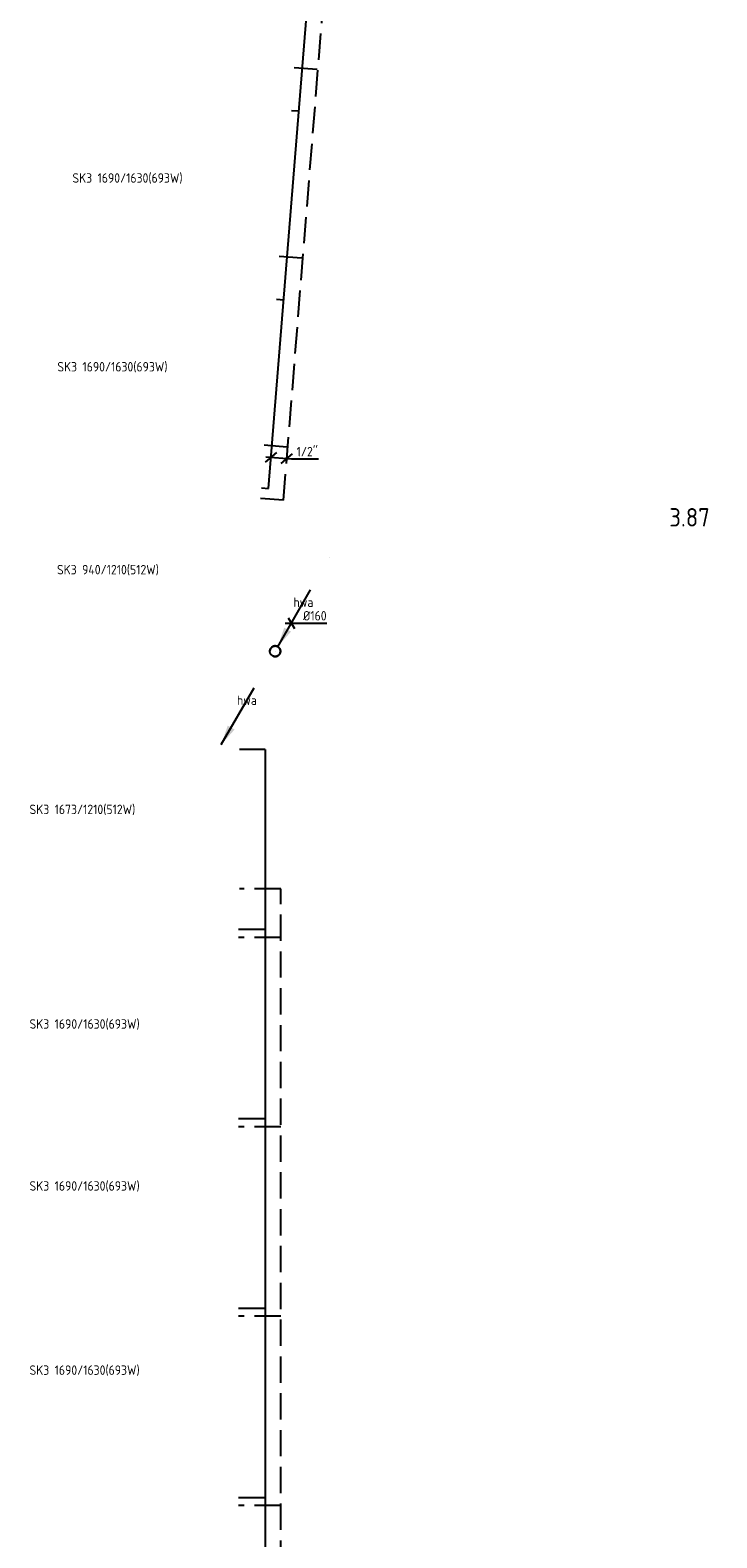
# Model space of a CAD drawing. Header units: millimetres. Extents: x -2687 to 63694, y -1198 to 65068.
# Tile 2 of 13: x -2687 to 3846, y 13819 to 28151. Entities that reach past the tile are written whole.
import ezdxf
from ezdxf.enums import TextEntityAlignment as Align

# ---------------------------------------------------------------- set-up
doc = ezdxf.new("R2010")
doc.units = ezdxf.units.MM
doc.header["$LTSCALE"] = 50
for name, pattern in [('2322107', [2000, 1000, 1000]), ('2322108', [7, 5, -2]), ('2322122', [47, 40, -7]), ('2322122_a', [19.5, 12.5, -7])]:
    doc.linetypes.add(name, pattern=pattern)
for name, color, linetype in [('BL$2----', 7, 'Continuous'), ('bTuwkundig', 7, 'Continuous'), ('WL521---', 4, '2322122'), ('WL561---_AANVOER', 1, '2322107'), ('WL561---_RETOUR', 5, '2322108'), ('WM521---', 1, 'Continuous'), ('WM5232--', 1, 'Continuous'), ('WM561---_RETOUR', 1, 'Continuous'), ('WT561---', 7, 'Continuous')]:
    doc.layers.add(name, color=color, linetype=linetype)
doc.styles.add('STABICAD-018', font='ISOCP.SHX', dxfattribs={"height": 90})
doc.styles.add('STABICAD-035', font='ISOCP.SHX', dxfattribs={"height": 175})
doc.styles.get("Standard").update_dxf_attribs({"font": 'arial.ttf'})

# ---------------------------------------------------------------- blocks, each defined once
blk = doc.blocks.new('*U14')
at = {"linetype": '2322122'}
for points in [[(25, 43), (86, 224), (151, 187)], [(-513, -888), (-451, -707), (-386, -744)]]:
    blk.add_hatch(color=2, dxfattribs=at).paths.add_polyline_path(points, flags=0)
at = {"color": 2, "linetype": '2322122_a'}
for p, q in [((25, 43, 3000), (513, 888, 3000)), ((-513, -888, 3000), (-25, -43, 3000))]:
    blk.add_line(p, q, dxfattribs=at)
at = {"color": 0, "linetype": '2322122'}
blk.add_line((0, 0), (0, 0, 3000), dxfattribs=at)
at = {"color": 2, "linetype": '2322122'}
blk.add_circle((0, 0, 3000), 50, dxfattribs=at)
at = {"color": 0, "linetype": '2322122'}
blk.add_arc((0, 0, 3000), 50, 240, 180, dxfattribs=at)
at = {"layer": 'BL$2----', "color": 2}
for tag in ['POSITIONCODE', 'SECTIONCODE']:
    blk.add_attdef(tag, (-356, 22397, 1499), '', height=1.8, dxfattribs=at)
at = {"layer": 'BL$2----', "color": 2, "style": 'STABICAD-018'}
for tag, p in [('CODE', (-356, 22347)), ('FLOORCODE', (-306, 22247))]:
    blk.add_attdef(tag, p, '', height=1.8, dxfattribs=at)
blk = doc.blocks.new('*U15')
at = {"color": 0, "linetype": 'Continuous'}
for p, q in [((-58, 0), (61, 0)), ((-29, 50), (29, -50)), ((61, 0), (336, 0))]:
    blk.add_line(p, q, dxfattribs=at)
at = {"color": 0, "linetype": 'Continuous', "style": 'STABICAD-018'}
blk.add_text('%%c160', height=90, dxfattribs=at).set_placement((111, 25))
at = {"layer": 'BL$2----', "color": 2}
blk.add_attdef('CODE', (-202, 22514), '', height=1.8, dxfattribs=at)
blk = doc.blocks.new('*U91')
at = {"color": 0, "linetype": 'Continuous'}
for p, q in [((-54, -46), (54, 46)), ((-50, 4), (193, -15)), ((96, -58), (203, 34)), ((193, -15), (450, -15))]:
    blk.add_line(p, q, dxfattribs=at)
at = {"color": 0, "linetype": 'Continuous', "style": 'STABICAD-018'}
blk.add_text("1/2''", height=90, dxfattribs=at).set_placement((243, 10))
at = {"layer": 'WM5232--', "color": 2, "style": 'STABICAD-018'}
blk.add_attdef('CODE', (-395, 24090), '', height=1.2, dxfattribs=at)

msp = doc.modelspace()

# ---------------------------------------------------------------- linework, layer by layer
at = {"layer": 'WL561---_AANVOER', "linetype": '2322107'}
for p, q in [((-418.2, 23794.2), (1739.2, 50707.9)), ((-199, 27388.3), (-131, 27382.8)), ((-342.5, 25594.1), (-274.6, 25588.5)), ((-486.1, 23799.8), (-418.2, 23794.2)), ((-486.1, 23799.8), (-418.2, 23794.2)), ((-451.7, 21313.8), (-694.5, 21313.8)), ((-451.7, 21313.8), (-451.7, 7092.3)), ((-451.7, 19600.7), (-704.3, 19600.7)), ((-451.7, 17800.7), (-704.3, 17800.7)), ((-451.7, 16000.7), (-704.3, 16000.7)), ((-451.7, 14200.7), (-704.3, 14200.7))]:
    msp.add_line(p, q, dxfattribs=at)
at = {"layer": 'WL561---_RETOUR', "linetype": '2322108'}
for p, q in [((-276.4, 23682.6), (1777.8, 49306.9)), ((43, 27776.7), (-174.5, 27794.1)), ((-100.6, 25982.4), (-318.1, 25999.9)), ((-244.2, 24188.1), (-461.7, 24205.6)), ((-276.6, 23682.7), (-494.1, 23700.1)), ((-276.6, 23682.7), (-494.1, 23700.1)), ((-301.7, 19987.3), (-694.5, 19987.3)), ((-301.7, 7944.1), (-301.7, 19987.3)), ((-301.7, 19525.7), (-704.3, 19525.7)), ((-301.7, 17725.7), (-704.3, 17725.7)), ((-301.7, 15925.7), (-704.3, 15925.7)), ((-301.7, 14125.7), (-704.3, 14125.7))]:
    msp.add_line(p, q, dxfattribs=at)

# ---------------------------------------------------------------- block references
at = {"layer": 'WL521---', "linetype": '2322122'}
msp.add_blockref('*U14', (-356, 22247.1), dxfattribs=at)
at = {"layer": 'WM521---', "linetype": 'Continuous'}
msp.add_blockref('*U15', (-201.8, 22514.1), dxfattribs=at)
at = {"layer": 'WM561---_RETOUR', "linetype": 'Continuous'}
msp.add_blockref('*U91', (-394.5, 24089.6), dxfattribs=at)

# ---------------------------------------------------------------- texts
at = {"layer": 'bTuwkundig', "color": 3, "style": 'STABICAD-035'}
msp.add_text('3.87', height=175, dxfattribs=at).set_placement((3393, 23432.5, -500))
at = {"layer": 'WL521---', "color": 2, "style": 'STABICAD-018'}
for p in [(-87.2, 22712.6, 3000), (-624.7, 21781.6, 3000)]:
    msp.add_text('hwa', height=90, dxfattribs=at).set_placement(p, align=Align.MIDDLE_CENTER)
at = {"layer": 'WT561---', "color": 1, "style": 'STABICAD-018'}
for s, p in [('SK3 1690/1630(693W)', (-2284.3, 26700.6)), ('SK3 1690/1630(693W)', (-2427.8, 24906.3)), ('SK3 940/1210(512W)', (-2431.2, 22977.6)), ('SK3 1673/1210(512W)', (-2692.5, 20698.7)), ('SK3 1690/1630(693W)', (-2692.5, 18658.9)), ('SK3 1690/1630(693W)', (-2692.5, 17119.3)), ('SK3 1690/1630(693W)', (-2692.5, 15368.4))]:
    msp.add_text(s, height=90, dxfattribs=at).set_placement(p)

doc.saveas('drawing.dxf')
